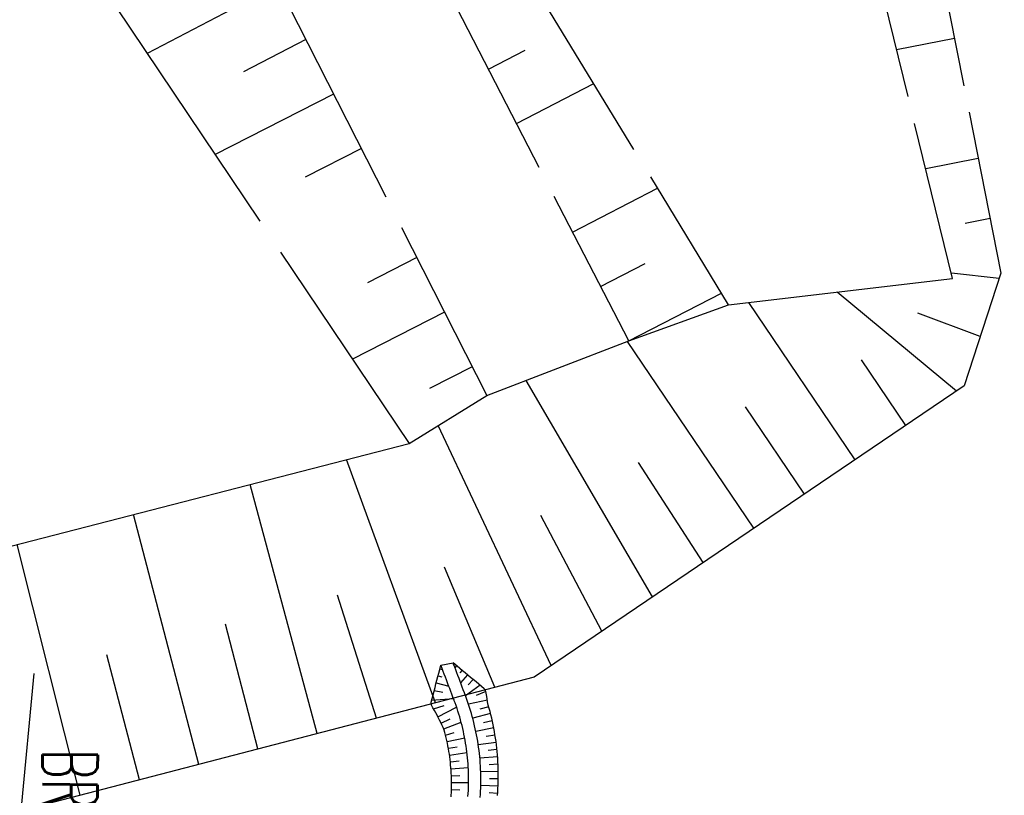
# Model space of a CAD drawing. Extents: x 446577 to 447216, y 443659 to 444842.
# Tile 135 of 177: x 446754 to 446787, y 444340 to 444366. Entities that reach past the tile are written whole.
import ezdxf
from ezdxf.enums import TextEntityAlignment as Align

# ---------------------------------------------------------------- set-up
doc = ezdxf.new("R2010")
doc.units = 0
doc.header["$LTSCALE"] = 2
doc.header["$MEASUREMENT"] = 0
doc.linetypes.add('AUSGEZOGEN', pattern=[0])
for name, color, linetype in [('Bestand', 8, 'CONTINUOUS'), ('DB-Bestand', 8, 'CONTINUOUS'), ('DB-Wegböschungen', 15, 'CONTINUOUS'), ('FBRTOP', 250, 'AUSGEZOGEN'), ('MULDE', 250, 'AUSGEZOGEN'), ('SCHLITZRINNE', 200, 'AUSGEZOGEN'), ('TEXTO', 4, 'CONTINUOUS')]:
    doc.layers.add(name, color=color, linetype=linetype)
doc.styles.add('ROMANS', font='romans.shx', dxfattribs={"width": 0.8})

msp = doc.modelspace()

# ---------------------------------------------------------------- hatches: boundary and pattern name
at = {"layer": 'SCHLITZRINNE'}
h = msp.add_hatch(dxfattribs=at)
h.set_pattern_fill('_USER', color=256, scale=1.5, angle=45, style=0, pattern_type=0)
h.set_pattern_definition([(322.9886, (446836.6, 444435.4555), (0.9029613, 1.1977733), [])])
edge = h.paths.add_edge_path()
edge.add_arc((443111.832, 443902.605), 3762.708, 8.237949, 8.309741, ccw=False)
edge.add_arc((446520.767, 444396.145), 318.231, 7.99109, 8.23795, ccw=False)
edge.add_arc((253459.124, 417293.726), 195272.941, 7.98719511, 7.99108691, ccw=False)
edge.add_arc((449695.908, 444828.286), 2886.155, 187.987194, 188.019207)
edge.add_arc((478554.213, 448893.922), 32029.442, 188.0192069, 188.0307218)
edge.add_arc((640420.622, 471731.273), 195498.946, 188.0307211, 188.03538189)
edge.add_arc((455274.806, 445594.124), 8517.332, 188.0353819, 188.0971516)
edge.add_arc((489167.9, 450416.106), 42751.721, 188.0971513, 188.1247221)
edge.add_arc((449184.272, 444707.99), 2362.699, 188.124722, 188.49575)
edge.add_arc((449950.357, 444822.425), 3137.283, 188.49575, 188.817734)
edge.add_arc((447543.72, 444449.095), 701.862, 188.817734, 189.303528)
edge.add_arc((451782.27, 445143.452), 4996.911, 189.303528, 189.485594)
edge.add_arc((448740.59, 444635.235), 1913.065, 189.485594, 190.210777)
edge.add_arc((449004.187, 444682.715), 2180.905, 190.210777, 190.889971)
edge.add_arc((448612.493, 444607.358), 1782.027, 190.889971, 191.613703)
edge.add_arc((448466.452, 444577.343), 1632.933, 191.613703, 192.369753)
edge.add_arc((450054.509, 444925.622), 3258.733, 192.369753, 192.712319)
edge.add_arc((448394.443, 444551.135), 1556.951, 192.712319, 193.207918)
edge.add_arc((448423.514, 444557.958), 1586.813, 193.207918, 193.562183)
edge.add_arc((449785.723, 444886.559), 2988.095, 193.562183, 193.820345)
edge.add_arc((448360.45, 444535.942), 1520.33, 193.820345, 194.673969)
edge.add_arc((449045.992, 444715.457), 2228.985, 194.673969, 195.378954)
edge.add_arc((447260.209, 444224.277), 376.885, 195.37895, 195.98013)
edge.add_arc((496192.196, 458236.932), 51275.744, 195.9801271, 196.0316672)
edge.add_arc((447192.225, 444157.103), 293.013, 196.03167, 196.92811)
edge.add_arc((450021.91, 445018.344), 3250.86, 196.928113, 197.197245)
edge.add_arc((443111.832, 443902.605), 3762.208, 8.237949, 8.309741, ccw=False)
edge.add_arc((446520.767, 444396.145), 317.731, 7.99109, 8.23795, ccw=False)
edge.add_arc((253459.124, 417293.726), 195272.441, 7.98719511, 7.99108691, ccw=False)
edge.add_arc((449695.908, 444828.286), 2886.655, 187.987194, 188.005519)
edge.add_line((446834.541, 444446.336), (446835.036, 444446.408))
h = msp.add_hatch(dxfattribs=at)
h.set_pattern_fill('_USER', color=256, scale=1.5, angle=45, style=0, pattern_type=0)
h.set_pattern_definition([(331.9152, (446910.9975, 444074.8353), (0.706167, 1.3233776), [])])
edge = h.paths.add_edge_path()
edge.add_arc((443111.832, 443902.605), 3762.708, 8.237949, 8.309741, ccw=False)
edge.add_arc((446520.767, 444396.145), 318.231, 7.99109, 8.23795, ccw=False)
edge.add_arc((253459.124, 417293.726), 195272.941, 7.98719511, 7.99108691, ccw=False)
edge.add_arc((449695.908, 444828.286), 2886.155, 187.987194, 188.019207)
edge.add_arc((478554.213, 448893.922), 32029.442, 188.0192069, 188.0307218)
edge.add_arc((640420.622, 471731.273), 195498.946, 188.0307211, 188.03538189)
edge.add_arc((455274.806, 445594.124), 8517.332, 188.0353819, 188.0971516)
edge.add_arc((489167.9, 450416.106), 42751.721, 188.0971513, 188.1247221)
edge.add_arc((449184.272, 444707.99), 2362.699, 188.124722, 188.49575)
edge.add_arc((449950.357, 444822.425), 3137.283, 188.49575, 188.817734)
edge.add_arc((447543.72, 444449.095), 701.862, 188.817734, 189.303528)
edge.add_arc((451782.27, 445143.452), 4996.911, 189.303528, 189.485594)
edge.add_arc((448740.59, 444635.235), 1913.065, 189.485594, 190.210777)
edge.add_arc((449004.187, 444682.715), 2180.905, 190.210777, 190.889971)
edge.add_arc((448612.493, 444607.358), 1782.027, 190.889971, 191.613703)
edge.add_arc((448466.452, 444577.343), 1632.933, 191.613703, 192.369753)
edge.add_arc((450054.509, 444925.622), 3258.733, 192.369753, 192.712319)
edge.add_arc((448394.443, 444551.135), 1556.951, 192.712319, 193.207918)
edge.add_arc((448423.514, 444557.958), 1586.813, 193.207918, 193.562183)
edge.add_arc((449785.723, 444886.559), 2988.095, 193.562183, 193.820345)
edge.add_arc((448360.45, 444535.942), 1520.33, 193.820345, 194.673969)
edge.add_arc((449045.992, 444715.457), 2228.985, 194.673969, 195.378954)
edge.add_arc((447260.209, 444224.277), 376.885, 195.37895, 195.98013)
edge.add_arc((496192.196, 458236.932), 51275.744, 195.9801271, 196.0316672)
edge.add_arc((447192.225, 444157.103), 293.013, 196.03167, 196.92811)
edge.add_arc((450021.91, 445018.344), 3250.86, 196.928113, 197.197245)
edge.add_arc((447192.225, 444157.103), 293.513, 196.16651, 196.92811)
edge.add_arc((450021.91, 445018.344), 3251.36, 196.928113, 197.197245)

# ---------------------------------------------------------------- linework, layer by layer
at = {"layer": 'Bestand', "color": 253, "linetype": 'Continuous'}
for p, q in [((446762.859, 444366.647), (446758.581, 444364.408)), ((446763.766, 444364.865), (446761.728, 444363.809)), ((446784.965, 444364.897), (446783.073, 444364.523)), ((446769.732, 444363.899), (446770.933, 444364.518)), ((446770.649, 444362.121), (446773.176, 444363.424)), ((446764.672, 444363.082), (446760.802, 444361.099)), ((446765.578, 444361.299), (446763.747, 444360.368))]:
    msp.add_line(p, q, dxfattribs=at)
for points in [[(446763.814, 444493.91), (446765.623, 444453.148), (446767.976, 444418.441), (446767.598, 444407.752), (446771.167, 444401.271), (446773.62, 444397.647), (446783.41, 444372.766), (446785.272, 444363.347)], [(446783.447, 444362.996), (446781.272, 444371.88), (446771.153, 444398.881), (446769.403, 444401.321), (446764.492, 444406.594), (446764.123, 444412.906), (446762.809, 444421.856), (446763.377, 444427.444), (446753.094, 444457.794), (446753.766, 444463.723), (446754.753, 444471.684), (446754.839, 444480.062), (446755.214, 444485.048), (446756.077, 444488.738), (446756.528, 444490.782), (446756.394, 444491.571)], [(446774.486, 444361.273), (446770.519, 444367.788), (446758.79, 444394.342), (446756.463, 444397.737), (446751.161, 444399.764), (446745.746, 444392.798), (446745.271, 444388.785), (446755.681, 444368.73), (446762.261, 444358.924)], [(446771.392, 444360.679), (446754.588, 444393.268), (446749.633, 444390.509), (446760.963, 444370.378), (446766.383, 444359.716)]]:
    msp.add_lwpolyline(points, dxfattribs=at)
at = {"layer": 'DB-Bestand', "linetype": 'Continuous'}
for p, q in [((446785.442, 444362.483), (446786.481, 444357.228)), ((446784.902, 444357.052), (446783.661, 444362.122)), ((446785.741, 444360.973), (446784.025, 444360.634)), ((446777.58, 444356.191), (446775.036, 444360.37)), ((446772.482, 444358.566), (446775.261, 444359.999)), ((446774.315, 444355.011), (446771.882, 444359.73)), ((446786.129, 444359.011), (446785.315, 444358.851)), ((446766.891, 444358.716), (446769.682, 444353.226)), ((446762.939, 444357.914), (446767.136, 444351.659)), ((446767.391, 444357.733), (446765.776, 444356.912)), ((446773.398, 444356.789), (446774.851, 444357.538)), ((446786.425, 444357.055), (446784.861, 444357.221)), ((446786.481, 444357.228), (446785.282, 444353.537)), ((446777.58, 444356.191), (446784.902, 444357.052)), ((446774.315, 444355.011), (446777.347, 444356.574)), ((446785.033, 444353.368), (446781.133, 444356.609)), ((446774.315, 444355.011), (446777.58, 444356.191)), ((446781.72, 444351.126), (446778.24, 444356.269)), ((446768.297, 444355.95), (446765.284, 444354.419)), ((446785.807, 444355.153), (446783.762, 444355.915)), ((446769.682, 444353.226), (446774.315, 444355.011)), ((446778.407, 444348.884), (446774.272, 444354.994)), ((446783.376, 444352.247), (446781.926, 444354.389)), ((446769.203, 444354.168), (446767.805, 444353.457)), ((446775.094, 444346.643), (446770.963, 444353.719)), ((446785.282, 444353.537), (446771.222, 444344.022)), ((446767.136, 444351.659), (446769.682, 444353.226)), ((446780.063, 444350.005), (446778.138, 444352.851)), ((446771.782, 444344.401), (446768.091, 444352.247)), ((446754.118, 444348.304), (446767.136, 444351.659)), ((446768.005, 444343.184), (446765.09, 444351.132)), ((446776.751, 444347.764), (446774.635, 444351.041)), ((446764.134, 444342.175), (446761.95, 444350.322)), ((446760.264, 444341.167), (446758.134, 444349.339)), ((446773.438, 444345.522), (446771.449, 444349.306)), ((446756.393, 444340.158), (446754.328, 444348.358)), ((446769.941, 444343.688), (446768.301, 444347.612)), ((446766.07, 444342.68), (446764.795, 444346.703)), ((446762.199, 444341.671), (446761.135, 444345.755)), ((446758.328, 444340.663), (446757.263, 444344.751)), ((446771.222, 444344.022), (446752.334, 444339.101)), ((446754.457, 444339.654), (446754.888, 444344.134))]:
    msp.add_line(p, q, dxfattribs=at)
at = {"layer": 'DB-Wegböschungen', "linetype": 'Continuous'}
for p, q in [((446768.11, 444344.154), (446768.142, 444344.273)), ((446768.142, 444344.273), (446768.178, 444344.412)), ((446768.146, 444344.291), (446768.232, 444344.268)), ((446768.178, 444344.412), (446768.577, 444344.488)), ((446768.22, 444344.302), (446768.178, 444344.412)), ((446768.255, 444344.208), (446768.22, 444344.302)), ((446768.29, 444344.115), (446768.255, 444344.208)), ((446768.594, 444344.443), (446768.577, 444344.488)), ((446768.708, 444344.379), (446768.577, 444344.488)), ((446768.629, 444344.349), (446768.594, 444344.443)), ((446768.664, 444344.255), (446768.629, 444344.349)), ((446768.692, 444344.392), (446768.638, 444344.327)), ((446768.7, 444344.162), (446768.664, 444344.255)), ((446768.796, 444344.305), (446768.708, 444344.379)), ((446768.885, 444344.231), (446768.796, 444344.305)), ((446768.87, 444344.244), (446768.8, 444344.161)), ((446768.973, 444344.158), (446768.885, 444344.231)), ((446768.017, 444343.798), (446768.048, 444343.917)), ((446768.048, 444343.917), (446768.079, 444344.036)), ((446768.079, 444344.036), (446768.11, 444344.154)), ((446768.086, 444344.063), (446768.21, 444344.03)), ((446768.325, 444344.021), (446768.29, 444344.115)), ((446768.36, 444343.928), (446768.325, 444344.021)), ((446768.396, 444343.834), (446768.36, 444343.928)), ((446768.735, 444344.068), (446768.7, 444344.162)), ((446768.77, 444343.975), (446768.735, 444344.068)), ((446768.805, 444343.881), (446768.77, 444343.975)), ((446768.84, 444343.787), (446768.805, 444343.881)), ((446769.047, 444344.096), (446768.824, 444343.83)), ((446769.061, 444344.084), (446768.973, 444344.158)), ((446769.15, 444344.011), (446769.061, 444344.084)), ((446769.229, 444343.944), (446769.072, 444343.766)), ((446769.238, 444343.937), (446769.15, 444344.011)), ((446769.327, 444343.863), (446769.238, 444343.937)), ((446767.923, 444343.443), (446767.955, 444343.561)), ((446767.955, 444343.561), (446767.986, 444343.68)), ((446767.962, 444343.588), (446768.246, 444343.532)), ((446767.986, 444343.68), (446768.017, 444343.798)), ((446768.027, 444343.835), (446768.436, 444343.726)), ((446768.431, 444343.74), (446768.396, 444343.834)), ((446768.466, 444343.647), (446768.431, 444343.74)), ((446768.501, 444343.553), (446768.466, 444343.647)), ((446768.536, 444343.459), (446768.501, 444343.553)), ((446768.876, 444343.694), (446768.84, 444343.787)), ((446768.911, 444343.6), (446768.876, 444343.694)), ((446768.946, 444343.507), (446768.911, 444343.6)), ((446769.461, 444343.752), (446768.983, 444343.408)), ((446769.415, 444343.79), (446769.327, 444343.863)), ((446769.645, 444343.551), (446769.334, 444343.424)), ((446769.503, 444343.716), (446769.415, 444343.79)), ((446769.592, 444343.642), (446769.503, 444343.716)), ((446769.618, 444343.62), (446769.592, 444343.642)), ((446769.646, 444343.547), (446769.618, 444343.62)), ((446767.861, 444343.206), (446767.892, 444343.324)), ((446767.876, 444343.269), (446768.59, 444343.316)), ((446767.892, 444343.324), (446767.923, 444343.443)), ((446768.571, 444343.366), (446768.536, 444343.459)), ((446768.607, 444343.272), (446768.571, 444343.366)), ((446768.617, 444343.244), (446768.607, 444343.272)), ((446768.641, 444343.18), (446768.617, 444343.244)), ((446768.981, 444343.413), (446768.946, 444343.507)), ((446768.992, 444343.385), (446768.981, 444343.413)), ((446769.017, 444343.317), (446768.992, 444343.385)), ((446769.051, 444343.221), (446769.017, 444343.317)), ((446769.698, 444343.266), (446769.082, 444343.131)), ((446769.667, 444343.437), (446769.646, 444343.547)), ((446769.688, 444343.326), (446769.667, 444343.437)), ((446769.706, 444343.215), (446769.688, 444343.326)), ((446767.868, 444343.101), (446767.861, 444343.206)), ((446767.89, 444343.057), (446767.868, 444343.101)), ((446767.918, 444343.014), (446767.89, 444343.057)), ((446767.933, 444342.987), (446767.918, 444343.014)), ((446767.965, 444342.933), (446767.933, 444342.987)), ((446767.939, 444342.978), (446768.285, 444343.091)), ((446768.008, 444342.856), (446767.965, 444342.933)), ((446768.083, 444342.717), (446768.692, 444343.036)), ((446768.674, 444343.089), (446768.641, 444343.18)), ((446768.705, 444342.997), (446768.674, 444343.089)), ((446768.735, 444342.904), (446768.705, 444342.997)), ((446769.084, 444343.124), (446769.051, 444343.221)), ((446769.116, 444343.026), (446769.084, 444343.124)), ((446769.147, 444342.928), (446769.116, 444343.026)), ((446769.176, 444342.83), (446769.147, 444342.928)), ((446769.743, 444343.046), (446769.449, 444342.976)), ((446769.727, 444343.105), (446769.706, 444343.215)), ((446769.757, 444342.999), (446769.727, 444343.105)), ((446769.786, 444342.892), (446769.757, 444342.999)), ((446768.051, 444342.777), (446768.008, 444342.856)), ((446768.093, 444342.698), (446768.051, 444342.777)), ((446768.134, 444342.618), (446768.093, 444342.698)), ((446768.173, 444342.538), (446768.134, 444342.618)), ((446768.183, 444342.518), (446768.476, 444342.657)), ((446768.765, 444342.811), (446768.735, 444342.904)), ((446768.792, 444342.718), (446768.765, 444342.811)), ((446768.819, 444342.624), (446768.792, 444342.718)), ((446768.844, 444342.53), (446768.819, 444342.624)), ((446769.204, 444342.731), (446769.176, 444342.83)), ((446769.231, 444342.632), (446769.204, 444342.731)), ((446769.802, 444342.829), (446769.219, 444342.678)), ((446769.257, 444342.532), (446769.231, 444342.632)), ((446769.858, 444342.595), (446769.565, 444342.529)), ((446769.813, 444342.785), (446769.786, 444342.892)), ((446769.839, 444342.677), (446769.813, 444342.785)), ((446769.863, 444342.569), (446769.839, 444342.677)), ((446768.212, 444342.456), (446768.173, 444342.538)), ((446768.25, 444342.374), (446768.212, 444342.456)), ((446768.287, 444342.291), (446768.25, 444342.374)), ((446768.272, 444342.327), (446768.841, 444342.543)), ((446768.311, 444342.205), (446768.287, 444342.291)), ((446768.868, 444342.436), (446768.844, 444342.53)), ((446768.891, 444342.341), (446768.868, 444342.436)), ((446768.913, 444342.246), (446768.891, 444342.341)), ((446769.281, 444342.433), (446769.257, 444342.532)), ((446769.303, 444342.332), (446769.281, 444342.433)), ((446769.325, 444342.232), (446769.303, 444342.332)), ((446769.906, 444342.36), (446769.322, 444342.246)), ((446769.886, 444342.461), (446769.863, 444342.569)), ((446769.908, 444342.352), (446769.886, 444342.461)), ((446769.928, 444342.244), (446769.908, 444342.352)), ((446768.333, 444342.119), (446768.311, 444342.205)), ((446768.331, 444342.125), (446768.617, 444342.208)), ((446768.354, 444342.032), (446768.333, 444342.119)), ((446768.373, 444341.944), (446768.354, 444342.032)), ((446768.392, 444341.857), (446768.373, 444341.944)), ((446768.379, 444341.916), (446768.955, 444342.039)), ((446768.933, 444342.151), (446768.913, 444342.246)), ((446768.952, 444342.056), (446768.933, 444342.151)), ((446768.97, 444341.96), (446768.952, 444342.056)), ((446768.986, 444341.864), (446768.97, 444341.96)), ((446769.345, 444342.131), (446769.325, 444342.232)), ((446769.364, 444342.03), (446769.345, 444342.131)), ((446769.381, 444341.929), (446769.364, 444342.03)), ((446769.948, 444342.124), (446769.656, 444342.076)), ((446769.946, 444342.135), (446769.928, 444342.244)), ((446769.964, 444342.025), (446769.946, 444342.135)), ((446769.979, 444341.916), (446769.964, 444342.025)), ((446768.409, 444341.769), (446768.392, 444341.857)), ((446768.425, 444341.681), (446768.409, 444341.769)), ((446768.423, 444341.695), (446768.71, 444341.746)), ((446768.44, 444341.593), (446768.425, 444341.681)), ((446769.002, 444341.768), (446768.986, 444341.864)), ((446769.015, 444341.672), (446769.002, 444341.768)), ((446769.028, 444341.575), (446769.015, 444341.672)), ((446769.397, 444341.828), (446769.381, 444341.929)), ((446769.412, 444341.726), (446769.397, 444341.828)), ((446769.983, 444341.886), (446769.4, 444341.809)), ((446769.425, 444341.624), (446769.412, 444341.726)), ((446769.437, 444341.522), (446769.425, 444341.624)), ((446770.011, 444341.649), (446769.72, 444341.618)), ((446769.993, 444341.806), (446769.979, 444341.916)), ((446770.006, 444341.697), (446769.993, 444341.806)), ((446770.017, 444341.587), (446770.006, 444341.697)), ((446768.454, 444341.504), (446768.44, 444341.593)), ((446768.466, 444341.415), (446768.454, 444341.504)), ((446768.459, 444341.471), (446769.031, 444341.554)), ((446768.478, 444341.326), (446768.466, 444341.415)), ((446768.488, 444341.237), (446768.478, 444341.326)), ((446769.039, 444341.479), (446769.028, 444341.575)), ((446769.049, 444341.382), (446769.039, 444341.479)), ((446769.058, 444341.285), (446769.049, 444341.382)), ((446769.448, 444341.42), (446769.437, 444341.522)), ((446769.457, 444341.318), (446769.448, 444341.42)), ((446770.032, 444341.41), (446769.452, 444341.367)), ((446769.465, 444341.216), (446769.457, 444341.318)), ((446770.027, 444341.477), (446770.017, 444341.587)), ((446770.035, 444341.367), (446770.027, 444341.477)), ((446770.042, 444341.256), (446770.035, 444341.367)), ((446768.487, 444341.248), (446768.771, 444341.279)), ((446768.497, 444341.148), (446768.488, 444341.237)), ((446768.505, 444341.058), (446768.497, 444341.148)), ((446768.512, 444340.969), (446768.505, 444341.058)), ((446768.508, 444341.022), (446769.073, 444341.066)), ((446769.066, 444341.188), (446769.058, 444341.285)), ((446769.072, 444341.091), (446769.066, 444341.188)), ((446769.077, 444340.993), (446769.072, 444341.091)), ((446769.08, 444340.896), (446769.077, 444340.993)), ((446769.471, 444341.113), (446769.465, 444341.216)), ((446769.476, 444341.011), (446769.471, 444341.113)), ((446769.48, 444340.908), (446769.476, 444341.011)), ((446770.046, 444341.172), (446769.758, 444341.158)), ((446770.048, 444341.146), (446770.042, 444341.256)), ((446770.051, 444341.036), (446770.048, 444341.146)), ((446770.054, 444340.925), (446770.051, 444341.036)), ((446768.517, 444340.879), (446768.512, 444340.969)), ((446768.522, 444340.789), (446768.517, 444340.879)), ((446768.521, 444340.797), (446768.802, 444340.809)), ((446768.525, 444340.7), (446768.522, 444340.789)), ((446768.527, 444340.61), (446768.525, 444340.7)), ((446769.083, 444340.799), (446769.08, 444340.896)), ((446769.084, 444340.701), (446769.083, 444340.799)), ((446769.083, 444340.604), (446769.084, 444340.701)), ((446770.054, 444340.932), (446769.48, 444340.923)), ((446769.483, 444340.806), (446769.48, 444340.908)), ((446769.484, 444340.703), (446769.483, 444340.806)), ((446769.483, 444340.6), (446769.484, 444340.703)), ((446770.054, 444340.692), (446769.769, 444340.696)), ((446770.052, 444340.595), (446770.054, 444340.705)), ((446770.055, 444340.815), (446770.054, 444340.925)), ((446770.054, 444340.705), (446770.055, 444340.815)), ((446768.522, 444340.25), (446768.525, 444340.34)), ((446768.525, 444340.34), (446768.527, 444340.43)), ((446768.525, 444340.343), (446768.8, 444340.337)), ((446768.527, 444340.52), (446768.527, 444340.61)), ((446768.527, 444340.57), (446769.083, 444340.576)), ((446768.527, 444340.43), (446768.527, 444340.52)), ((446769.075, 444340.312), (446769.079, 444340.41)), ((446769.079, 444340.41), (446769.082, 444340.507)), ((446769.082, 444340.507), (446769.083, 444340.604)), ((446769.474, 444340.292), (446769.478, 444340.395)), ((446769.478, 444340.395), (446769.482, 444340.498)), ((446770.047, 444340.452), (446769.481, 444340.479)), ((446769.482, 444340.498), (446769.483, 444340.6)), ((446770.037, 444340.264), (446770.043, 444340.374)), ((446770.043, 444340.374), (446770.048, 444340.484)), ((446770.048, 444340.484), (446770.052, 444340.595)), ((446768.516, 444340.109), (446768.518, 444340.16)), ((446768.518, 444340.16), (446768.522, 444340.25)), ((446769.062, 444340.118), (446769.069, 444340.215)), ((446769.069, 444340.215), (446769.075, 444340.312)), ((446769.461, 444340.087), (446769.468, 444340.19)), ((446769.468, 444340.19), (446769.474, 444340.292)), ((446770.033, 444340.213), (446769.753, 444340.235)), ((446770.029, 444340.154), (446770.037, 444340.264))]:
    msp.add_line(p, q, dxfattribs=at)
at = {"layer": 'FBRTOP', "color": 0, "const_width": 0.5}
msp.add_lwpolyline([(446833.755, 444484.975, -0.000083), (446837.963, 444455.179, -0.000176), (446839.935, 444441.166, -0.000011), (446846.01, 444397.876, 0.000067), (446846.968, 444391.053, 0.001727), (446849.892, 444370.762, 0.00123), (446854.165, 444342.303, 0.004209), (446857.404, 444322.222, 0.002979), (446862.388, 444293.915, 0.003153), (446866.566, 444271.777, 0.002691), (446871.765, 444245.898, 0.003085)], format="xyb", dxfattribs=at)
at = {"layer": 'MULDE'}
msp.add_lwpolyline([(446846.122, 444528.372, -0.003275), (446849.776, 444503.541, -0.000858), (446851.281, 444492.919, -0.000016), (446856.912, 444452.68, 0.000072), (446858.152, 444443.823, 0.000546), (446864.602, 444398.178, 0.00545), (446865.299, 444393.636, 0.003136), (446867.372, 444381.527, -0.001035), (446873.816, 444344.812, -0.000041), (446876.48, 444329.437, 0.000112), (446877.455, 444323.814, 0.000693), (446877.962, 444320.923, 0.000079), (446882.464, 444295.439, 0.001596), (446888.309, 444262.995, 0.003343)], format="xyb", dxfattribs=at)

# ---------------------------------------------------------------- texts
at = {"layer": 'TEXTO', "style": 'ROMANS', "width": 0.6}
msp.add_text('BR DN 500', height=1.8, rotation=269.5889, dxfattribs=at).set_placement((446755.134, 444337.577), align=Align.CENTER)

doc.saveas('drawing.dxf')
